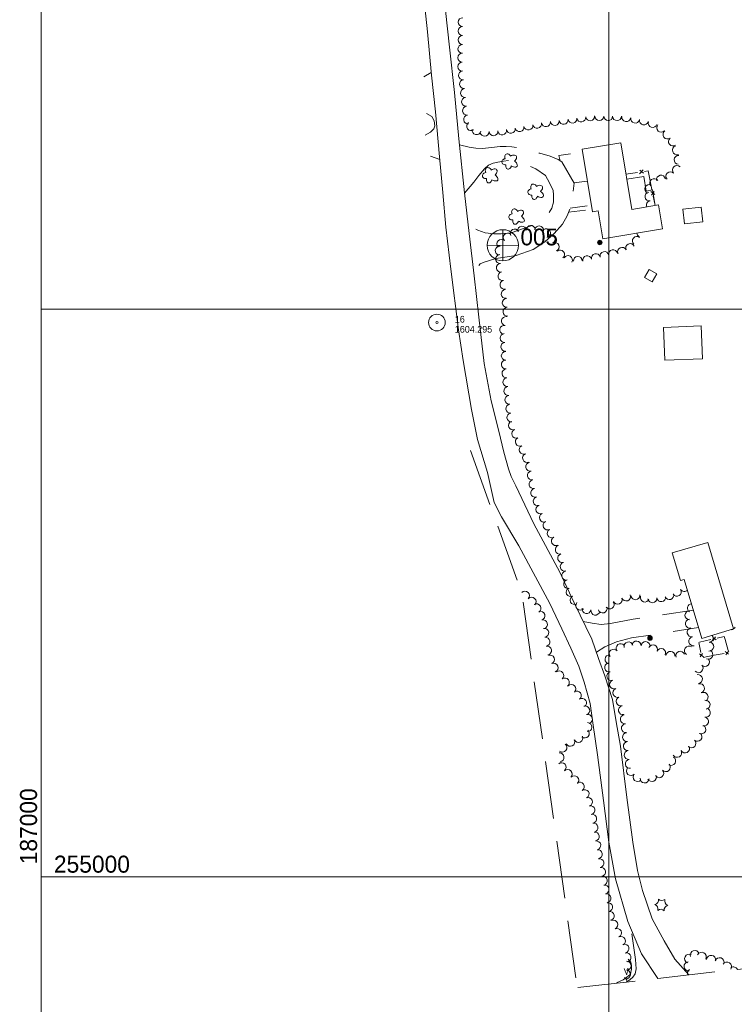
# Model space of a CAD drawing. Header units: feet. Extents: x 186981 to 189000, y 254284 to 256762.
# Tile 2 of 8: x 186981 to 187611, y 254888 to 255755. Entities that reach past the tile are written whole.
import ezdxf
from ezdxf.enums import TextEntityAlignment as Align

# ---------------------------------------------------------------- set-up
doc = ezdxf.new("R2010")
doc.units = ezdxf.units.FT
doc.header["$MEASUREMENT"] = 0
doc.linetypes.add('DGN Style 3', pattern=[70.841088, 50.600777, -20.240311])
doc.linetypes.add('DGN Style 5', pattern=[35.420544, 15.180233, -20.240311])
for name, color, linetype, lineweight in [('E_DWY', 73, 'DGN Style 3', 0), ('E_LAND_Vegetation', 21, 'Continuous', 0), ('E_MAP_GridLines', 251, 'Continuous', 0), ('E_MAP_Limits', 21, 'DGN Style 3', 0), ('E_MAP_PassPoints', 40, 'Continuous', 0), ('E_MISCPROP', 40, 'Continuous', 0), ('E_MISCPROP_HvyDash', 54, 'DGN Style 3', 13), ('E_MISCPROP_HvyLine', 54, 'Continuous', 13), ('E_MISCPROP_Railing', 40, 'Continuous', 0), ('E_PATH_Sidewalk', 73, 'DGN Style 5', 0), ('E_RDWY', 40, 'Continuous', 13)]:
    doc.layers.add(name, color=color, linetype=linetype, lineweight=lineweight)
doc.styles.add('Style-IGR_FONT_0', font='IGR_FONT_0.shx')

# ---------------------------------------------------------------- blocks, each defined once
blk = doc.blocks.new('PP')
at = {"layer": 'E_MAP_PassPoints', "color": 40, "linetype": 'Continuous', "lineweight": 0}
for radius in [2.25, 0.288]:
    blk.add_circle((0, 0), radius, dxfattribs=at)
blk = doc.blocks.new('PHOTOC')
at = {"layer": 'E_MAP_Limits', "color": 73, "linetype": 'Continuous', "lineweight": 0}
for p, q in [((0.04, 4.22), (0.02, -4.14)), ((-4.14, 0.01), (4.23, 0))]:
    blk.add_line(p, q, dxfattribs=at)
blk.add_circle((0.05, 0.01), 4.2, dxfattribs=at)
blk = doc.blocks.new('WAL')
at = {"layer": 'E_MISCPROP_Railing', "color": 40, "linetype": 'Continuous', "lineweight": 0, "style": 'Style-IGR_FONT_0'}
blk.add_text('W', height=1.8, rotation=0.0001, dxfattribs=at).set_placement((-0.69, -0.03), align=Align.MIDDLE_LEFT)
blk = doc.blocks.new('POLE')
at = {"layer": 'E_MISCPROP', "color": 20, "linetype": 'Continuous', "lineweight": 0}
for centre, radius in [((0, 0.01), 0.605), ((0, 0.01), 0.456), ((0, 0), 0.303), ((0, 0), 0.151)]:
    blk.add_circle(centre, radius, dxfattribs=at)
blk = doc.blocks.new('PINE')
at = {"layer": 'E_LAND_Vegetation', "color": 93, "linetype": 'Continuous', "lineweight": 0}
for centre, start, end in [((-1.81, 1.72), 275.2112, 0.9761), ((-2.32, -0.69), 335.2112, 60.9761), ((0.53, 2.49), 215.2112, 300.9761), ((2.37, 0.84), 155.2112, 240.9761), ((-0.49, -2.34), 35.2112, 120.9761), ((1.86, -1.57), 95.2112, 180.9761)]:
    blk.add_arc(centre, 1.29, start, end, dxfattribs=at)
blk = doc.blocks.new('TREE')
at = {"layer": 'E_LAND_Vegetation', "color": 93, "linetype": 'Continuous', "lineweight": 0}
for centre, major_axis, ratio in [((-1.09, -0.01), (0.987, -0.025), 0.832022), ((-0.29, 1.02), (0.272, -0.996), 0.782863), ((0.9, 0.51), (-1.05, -0.59), 0.691916), ((-0.41, -1.09), (0.361, 0.971), 0.716896), ((0.8, -0.78), (-1, 0.92), 0.560249)]:
    blk.add_ellipse(centre, major_axis=major_axis, ratio=ratio, start_param=1.570796, end_param=4.712389, dxfattribs=at)

msp = doc.modelspace()

# ---------------------------------------------------------------- linework, layer by layer
at = {"layer": 'E_DWY', "color": 51, "linetype": 'DGN Style 3', "lineweight": 0, "flags": 128}
for points in [[(187336.97, 255704.59), (187343.43, 255708.56)], [(187339.26, 255672.3), (187343.99, 255669.68), (187346.15, 255666.05), (187346.67, 255661.53), (187345.72, 255658.86), (187342.88, 255656.1), (187338.06, 255653.45)], [(187368.52, 255644.71), (187376.96, 255642.85), (187382.72, 255641.83), (187388.73, 255641.67), (187396.73, 255642.61), (187404.25, 255643.23), (187409.67, 255643.51), (187414.4, 255643.2), (187419.54, 255642.48), (187426.33, 255641.14), (187430.81, 255639.77), (187439.17, 255637.39), (187448.39, 255634.75), (187455.46, 255631.83), (187458.46, 255629.81), (187469.35, 255611.19), (187468.14, 255599.43), (187466.76, 255592.24), (187465.58, 255588.23)], [(187342.97, 255634.96), (187351.01, 255632.06)], [(187372.94, 255602.34), (187380.99, 255612.08), (187385.52, 255617.76), (187390.36, 255623.57), (187393.98, 255626.87), (187398.14, 255628.65), (187402.16, 255629.71), (187407.21, 255630.54), (187412.25, 255631.05), (187418.05, 255630.45), (187421.75, 255629.37), (187426.71, 255627.82), (187435.74, 255623.78), (187444.11, 255617.9), (187447.85, 255611.43), (187450.81, 255604.57), (187451.3, 255600.81), (187451.27, 255594.46), (187449.75, 255588.95), (187445.5, 255582.19), (187436.34, 255575.22), (187414.02, 255567.22), (187405.04, 255566.36), (187398.73, 255566.3), (187390.9, 255567.25), (187384.54, 255569.59), (187376.17, 255574.39)], [(187433.37, 255552.75), (187443.66, 255559.31), (187451.78, 255566.75), (187459.07, 255574.92), (187463.14, 255582.39), (187465.58, 255588.23)], [(187433.37, 255552.75), (187418.38, 255547.27), (187400.39, 255544.75), (187390.01, 255541.48), (187386.53, 255539.89), (187380.92, 255533.83)], [(187477.34, 255225.05), (187485.2, 255223.44), (187493.25, 255222.4), (187501.46, 255223.35), (187521.35, 255227.03), (187574.42, 255235.11)], [(187488.96, 255197.96), (187496.38, 255202.56), (187506.79, 255207.11), (187519.89, 255210.73), (187544.21, 255214.07), (187579.02, 255219.68)], [(187520.23, 254949.98), (187523.4, 254927.15), (187524.18, 254918.94), (187523.09, 254914.51), (187521.16, 254911.75), (187518.67, 254909.8), (187515.49, 254907.39)]]:
    msp.add_lwpolyline(points, dxfattribs=at)
at = {"layer": 'E_LAND_Vegetation', "color": 93, "linetype": 'Continuous', "lineweight": 0}
for centre, radius, start, end in [((187371.24, 255752.9), 3.92, 89.42726, 269.41193), ((187371.16, 255745.05), 3.92, 89.42726, 269.41193), ((187371.09, 255737.21), 3.92, 89.42726, 269.41193), ((187371.01, 255729.37), 3.92, 89.42726, 269.41193), ((187370.93, 255721.53), 3.92, 89.42726, 269.41193), ((187370.85, 255713.68), 3.92, 89.42726, 269.41193), ((187371.57, 255706.13), 3.92, 96.45469, 276.43937), ((187372.45, 255698.34), 3.92, 96.45469, 276.43937), ((187373.34, 255690.54), 3.92, 96.45469, 276.43937), ((187374.22, 255682.75), 3.92, 96.47454, 276.45922), ((187375.1, 255674.96), 3.92, 96.47454, 276.45922), ((187375.99, 255667.16), 3.92, 96.4779, 276.46258), ((187452.36, 255665.81), 3.92, 187.58253, 7.56721), ((187460.13, 255666.85), 3.92, 187.58253, 7.56721), ((187467.91, 255667.88), 3.92, 187.58253, 7.56721), ((187475.68, 255668.92), 3.92, 187.58253, 7.56721), ((187483.46, 255669.95), 3.92, 187.58253, 7.56721), ((187491.57, 255670.09), 3.92, 179.88268, 359.86736), ((187499.41, 255670.07), 3.92, 179.88268, 359.86736), ((187507.25, 255670.06), 3.92, 179.88268, 359.86736), ((187515.31, 255669.22), 3.92, 172.51444, 352.49912), ((187523.21, 255667.92), 3.92, 167.77242, 347.7571), ((187530.87, 255666.26), 3.92, 167.77242, 347.7571), ((187378.73, 255661.21), 3.92, 125.90297, 305.88765), ((187383.47, 255657.69), 3.92, 167.14419, 347.12887), ((187398.4, 255656.82), 3.92, 183.37412, 3.3588), ((187405.95, 255657.5), 3.92, 190.3817, 10.36638), ((187413.66, 255658.91), 3.92, 190.3817, 10.36638), ((187421.38, 255660.32), 3.92, 190.3817, 10.36638), ((187429.05, 255661.83), 3.92, 191.21252, 11.19719), ((187436.74, 255663.35), 3.92, 191.21252, 11.19719), ((187444.58, 255664.78), 3.92, 187.58253, 7.56721), ((187538.58, 255664.03), 3.92, 162.5486, 342.53328), ((187546.07, 255659.83), 3.92, 135.89774, 315.88241), ((187551.64, 255653.92), 3.92, 127.56715, 307.55183), ((187390.57, 255656.36), 3.92, 183.37412, 3.3588), ((187556.43, 255647.7), 3.92, 127.56715, 307.55183), ((187559.95, 255640.04), 3.92, 108.54456, 288.52924), ((187561.41, 255631.64), 3.92, 84.85304, 264.83772), ((187559.87, 255622.64), 3.92, 43.86873, 223.85341), ((187539.86, 255611.1), 3.92, 36.67386, 216.65854), ((187545.93, 255614.15), 3.92, 12.0682, 192.05288), ((187554.21, 255617.2), 3.92, 43.86873, 223.85341), ((187535.72, 255606.05), 3.92, 68.06426, 248.04893), ((187535.72, 255599.35), 3.92, 99.03054, 279.01521), ((187536.95, 255591.6), 3.92, 99.03054, 202.04043), ((187417.04, 255566.71), 3.91, 27.97057, 207.95524), ((187423.49, 255569.19), 3.91, 5.91997, 185.90465), ((187431.27, 255569.99), 3.91, 5.91997, 185.90465), ((187438.66, 255569.48), 3.91, 354.7791, 174.76378), ((187444.65, 255566.91), 3.91, 325.06284, 145.04752), ((187405.3, 255557.64), 3.91, 45.55681, 225.54148), ((187410.78, 255563.22), 3.91, 45.55681, 225.54148), ((187448.99, 255562.02), 3.91, 295.78441, 115.76909), ((187524.61, 255560.25), 3.91, 50.63697, 230.62165), ((187528.39, 255567.65), 3.91, 190.04886, 245.02928), ((187403.78, 255551.73), 3.91, 84.73139, 264.71607), ((187452.27, 255554.97), 3.91, 294.52449, 114.50917), ((187511.63, 255550.62), 3.91, 24.64799, 204.63267), ((187518.74, 255553.88), 3.91, 24.64799, 204.63267), ((187404.16, 255544.31), 3.91, 95.05185, 275.03653), ((187457.06, 255548.18), 3.91, 309.9906, 129.97528), ((187464, 255543.37), 3.91, 329.61596, 149.60064), ((187472.72, 255542.55), 3.91, 3.05639, 183.04107), ((187480.87, 255543.25), 3.91, 13.54691, 193.53158), ((187488.48, 255545.08), 3.91, 13.54691, 193.53158), ((187496.08, 255546.91), 3.91, 13.54691, 193.53158), ((187503.66, 255548.47), 3.91, 11.32056, 191.30523), ((187404.85, 255536.52), 3.91, 95.05185, 275.03653), ((187406.27, 255529.12), 3.91, 102.71349, 282.69817), ((187407.99, 255521.49), 3.91, 102.71349, 282.69817), ((187409.1, 255513.57), 3.91, 97.68569, 277.67037), ((187410.05, 255505.69), 3.91, 94.4278, 274.41248), ((187410.65, 255497.89), 3.91, 94.4278, 274.41248), ((187409.28, 255489.66), 3.91, 79.38245, 259.36713), ((187407.84, 255481.98), 3.91, 79.38245, 259.36713), ((187408.13, 255474.74), 3.91, 94.65509, 274.63976), ((187408.77, 255466.95), 3.91, 94.65509, 274.63976), ((187409.18, 255458.96), 3.91, 89.61373, 269.59841), ((187409.26, 255451.31), 3.91, 94.06901, 274.05369), ((187409.82, 255443.51), 3.91, 94.06901, 274.05369), ((187410.58, 255435.82), 3.91, 96.71673, 276.70141), ((187411.5, 255428.05), 3.91, 96.71673, 276.70141), ((187412.37, 255420.26), 3.91, 96.31298, 276.29766), ((187413.23, 255412.49), 3.91, 96.31298, 276.29766), ((187414.13, 255404.74), 3.91, 96.76278, 276.74746), ((187415.51, 255397.62), 3.91, 111.28176, 291.26643), ((187418.34, 255390.33), 3.91, 111.28176, 291.26643), ((187421.52, 255383.36), 3.91, 115.67988, 295.66456), ((187424.91, 255376.31), 3.91, 115.67988, 295.66456), ((187427.97, 255369), 3.91, 112.76387, 292.74855), ((187430.78, 255361.28), 3.91, 100.88353, 280.86821), ((187432.25, 255353.6), 3.91, 100.88353, 280.86821), ((187433.73, 255345.92), 3.91, 100.88353, 280.86821), ((187435.2, 255338.23), 3.91, 100.88353, 280.86821), ((187437.34, 255330.93), 3.91, 106.65364, 286.63832), ((187439.64, 255323.71), 3.91, 113.23131, 293.21599), ((187442.72, 255316.52), 3.91, 113.23131, 293.21599), ((187445.9, 255309.57), 3.91, 118.2763, 298.26097), ((187449.6, 255302.69), 3.91, 118.2763, 298.26097), ((187453.31, 255295.8), 3.91, 118.30241, 298.28709), ((187456.73, 255288.32), 3.91, 106.10136, 286.08603), ((187458.89, 255280.81), 3.91, 106.10136, 286.08603), ((187461.06, 255273.29), 3.91, 106.10136, 286.08603), ((187462.36, 255265.33), 3.91, 99.00363, 278.98831), ((187464.08, 255257.88), 3.91, 103.93361, 283.91829), ((187426.17, 255247.79), 3.95, 316.79757, 136.78225), ((187466.32, 255250.89), 3.91, 116.23338, 296.21806), ((187553.21, 255248.17), 3.91, 199.83536, 19.82004), ((187559.93, 255251.09), 3.91, 212.55359, 32.53827), ((187566.52, 255255.3), 3.91, 212.55359, 314.06398), ((187431.92, 255242.39), 3.95, 316.79757, 136.78225), ((187469.77, 255243.87), 3.91, 116.23338, 296.21806), ((187474.76, 255238.92), 3.91, 137.13328, 317.11796), ((187500.72, 255239.96), 3.91, 215.8239, 35.80858), ((187507.86, 255244.15), 3.91, 201.17308, 21.15776), ((187515.16, 255246.97), 3.91, 201.17308, 21.15776), ((187523.41, 255248.07), 3.91, 186.74875, 6.73343), ((187531.64, 255246.03), 3.91, 161.67775, 341.66242), ((187538.35, 255245.43), 3.91, 186.99443, 6.9791), ((187546.11, 255246.38), 3.91, 186.99443, 6.9791), ((187573.13, 255236.75), 3.96, 95.33479, 238.03455), ((187436.27, 255236.58), 3.95, 300.91956, 120.90423), ((187439.75, 255230.12), 3.95, 286.46011, 106.44479), ((187480.4, 255235.96), 3.91, 169.49809, 349.48276), ((187488.09, 255234.53), 3.91, 169.49809, 349.48276), ((187494.52, 255236.45), 3.91, 198.37587, 18.36054), ((187571.02, 255230.52), 3.96, 88.16445, 268.14913), ((187441.98, 255222.54), 3.95, 286.46011, 106.44479), ((187571.46, 255223.14), 3.96, 101.2392, 281.22388), ((187443.06, 255215.05), 3.95, 277.39793, 97.38261), ((187573, 255215.38), 3.96, 101.2392, 281.22388), ((187607.71, 255221.71), 3.93, 270.96677, 302.22706), ((187607.71, 255221.71), 3.93, 303.41271, 335.53435), ((187444.2, 255207.17), 3.95, 279.38572, 99.3704), ((187517.29, 255203.06), 3.96, 14.32553, 194.31021), ((187524.44, 255203.79), 3.96, 356.6548, 176.63948), ((187532.34, 255203.33), 3.96, 356.6548, 176.63948), ((187574.37, 255207.54), 3.96, 99.87964, 279.86432), ((187588.44, 255202.91), 3.96, 266.01515, 85.99983), ((187587.84, 255210.42), 3.96, 276.16721, 36.78421), ((187445.49, 255199.38), 3.95, 279.38572, 99.3704), ((187504.14, 255196.61), 3.96, 37.81366, 217.79833), ((187510.39, 255201.46), 3.96, 37.81366, 217.79833), ((187538.91, 255200.48), 3.96, 336.35095, 156.33562), ((187546.05, 255197.2), 3.96, 334.67883, 154.66351), ((187554.21, 255194.74), 3.96, 355.2024, 175.18708), ((187562.9, 255194.79), 3.96, 19.89542, 199.8801), ((187570.56, 255199.27), 3.96, 55.47107, 235.45575), ((187587.68, 255195.81), 3.96, 246.06518, 66.04986), ((187448.22, 255191.5), 3.95, 292.89549, 112.88017), ((187500.57, 255191.62), 3.96, 85.27287, 265.25754), ((187584.63, 255189.39), 3.96, 224.2984, 44.28308), ((187451.3, 255184.22), 3.95, 292.89549, 112.88017), ((187456.34, 255177.47), 3.95, 308.0841, 128.06878), ((187500.25, 255184.47), 3.96, 104.71402, 284.6987), ((187502.26, 255176.81), 3.96, 104.71402, 284.6987), ((187578.97, 255183.87), 3.96, 224.2984, 44.28308), ((187461.21, 255171.26), 3.95, 308.0841, 128.06878), ((187504.64, 255169.52), 3.96, 111.19396, 291.17864), ((187578.43, 255174.24), 3.96, 277.55032, 97.535), ((187467.02, 255165.49), 3.95, 316.17333, 136.15801), ((187471.83, 255159.82), 3.95, 304.55431, 124.53898), ((187507.5, 255162.14), 3.96, 111.04152, 291.0262), ((187580.23, 255166.21), 3.96, 287.06128, 107.04596), ((187583.47, 255158.63), 3.96, 297.11975, 117.10443), ((187476.31, 255153.31), 3.95, 304.55431, 124.53898), ((187510.34, 255154.75), 3.96, 111.04152, 291.0262), ((187585.17, 255151.73), 3.96, 277.50579, 97.49047), ((187479.16, 255146.7), 3.95, 287.4832, 107.46788), ((187512.46, 255146.83), 3.96, 102.53132, 282.516), ((187585.44, 255144.62), 3.96, 257.75299, 77.73767), ((187481.54, 255139.17), 3.95, 287.4832, 107.46788), ((187514.06, 255138.9), 3.96, 97.51459, 277.49927), ((187583.76, 255136.89), 3.96, 257.75299, 77.73767), ((187478.79, 255126.39), 3.95, 228.49635, 48.48103), ((187481.13, 255131.98), 3.95, 267.59494, 87.57962), ((187515.09, 255131.05), 3.96, 97.51459, 277.49927), ((187581.48, 255129.98), 3.96, 242.1767, 62.16138), ((187465.99, 255118.99), 3.95, 206.82964, 26.81432), ((187473.19, 255122.42), 3.95, 204.53034, 24.51502), ((187515.98, 255123.1), 3.96, 95.23477, 275.21945), ((187572.68, 255117.62), 3.96, 227.43969, 47.42437), ((187578.03, 255123.45), 3.96, 227.43969, 47.42437), ((187459.05, 255113.91), 3.95, 230.82083, 50.8055), ((187516.7, 255115.22), 3.96, 95.23477, 275.21945), ((187517.51, 255107.38), 3.96, 96.03439, 276.01907), ((187560.17, 255109.31), 3.96, 209.13208, 29.11676), ((187567.09, 255113.17), 3.96, 209.13208, 29.11676), ((187456.53, 255105.39), 3.95, 276.18945, 96.17413), ((187518.43, 255099.61), 3.96, 98.54731, 278.53199), ((187554.92, 255102.21), 3.96, 238.6385, 58.62318), ((187458.39, 255096.65), 3.95, 310.50591, 130.49059), ((187463.76, 255090.61), 3.95, 315.5858, 135.57048), ((187519.48, 255093.3), 3.96, 137.77324, 317.75792), ((187544.37, 255091.34), 3.96, 222.72324, 42.70792), ((187550.18, 255096.7), 3.96, 222.72324, 42.70792), ((187469.52, 255085.14), 3.95, 316.97966, 136.96434), ((187525.34, 255087.98), 3.96, 137.77324, 317.75792), ((187531.56, 255086.69), 3.96, 174.40044, 354.38512), ((187537.94, 255087.97), 3.96, 205.58853, 25.57321), ((187474.3, 255079.58), 3.95, 303.02303, 123.00771), ((187478.61, 255072.96), 3.95, 303.02303, 123.00771), ((187481.5, 255066.04), 3.95, 292.12476, 112.10943), ((187483.71, 255058.88), 3.95, 281.84871, 101.83339), ((187485.3, 255051.27), 3.95, 278.47145, 98.45613), ((187486.46, 255043.46), 3.95, 278.47145, 98.45613), ((187487.63, 255035.64), 3.95, 278.47145, 98.45613), ((187488.91, 255027.81), 3.95, 279.47785, 99.46253), ((187490.21, 255020.02), 3.95, 279.47785, 99.46253), ((187491.61, 255012.19), 3.95, 281.2834, 101.26807), ((187493.15, 255004.44), 3.95, 281.2834, 101.26807), ((187494.69, 254996.7), 3.95, 281.2834, 101.26807), ((187496.23, 254988.96), 3.95, 280.95243, 100.9371), ((187497.73, 254981.21), 3.95, 280.95243, 100.9371), ((187499.23, 254973.45), 3.95, 280.95243, 100.9371), ((187500.73, 254965.7), 3.95, 280.95243, 100.9371), ((187503.97, 254958.02), 3.95, 293.24312, 113.2278), ((187507.17, 254950.68), 3.95, 296.16366, 116.14834), ((187510.65, 254943.6), 3.95, 296.16366, 116.14834), ((187513.7, 254936.83), 3.95, 283.6653, 103.64998), ((187515.56, 254929.15), 3.95, 283.6653, 103.64998), ((187570.83, 254928.05), 4.06, 66.69574, 246.68041), ((187575.7, 254931.16), 4.06, 18.70387, 198.68854), ((187581.8, 254929.6), 4.06, 331.96904, 151.95372), ((187590.09, 254926.87), 4.06, 352.31015, 172.29483), ((187597.43, 254924.83), 4.06, 340.08633, 160.07101), ((187515.64, 254921.75), 3.95, 270.19888, 90.18356), ((187570.35, 254921.23), 4.06, 95.27068, 275.25536), ((187603.95, 254920.95), 4.06, 326.87205, 146.85673), ((187609.68, 254916.69), 4.06, 27.32457, 121.37037), ((187511.87, 254907.94), 3.95, 352.51298, 59.79184), ((187515.08, 254914.16), 3.95, 262.54861, 82.53329), ((187573.3, 254915.08), 4.06, 124.39059, 202.02227)]:
    msp.add_arc(centre, radius, start, end, dxfattribs=at)
at = {"layer": 'E_MAP_GridLines', "color": 161, "linetype": 'Continuous', "lineweight": 0}
for p, q in [((187000, 254500), (187000, 256500)), ((187500, 254500), (187500, 256500)), ((187000, 255500), (189000, 255500)), ((187000, 255000), (189000, 255000))]:
    msp.add_line(p, q, dxfattribs=at)
at = {"layer": 'E_MAP_Limits', "color": 73, "linetype": 'DGN Style 3', "lineweight": 0, "flags": 128}
for points in [[(187378.12, 255375.65), (187423.27, 255250.46), (187471.58, 254907.17), (187472.8, 254902.52)], [(187472.8, 254902.52), (188208.37, 254986.48), (188572.54, 255016.9)]]:
    msp.add_lwpolyline(points, dxfattribs=at)
at = {"layer": 'E_MISCPROP_HvyDash', "color": 241, "linetype": 'DGN Style 3', "lineweight": 13, "flags": 128}
msp.add_lwpolyline([(187540.77, 255591.36), (187538.48, 255605.14), (187532.99, 255603.96), (187530.89, 255617.07), (187515.75, 255614.52)], dxfattribs=at)
at = {"layer": 'E_MISCPROP_HvyLine', "color": 241, "linetype": 'Continuous', "lineweight": 13, "flags": 128}
for points in [[(187520.14, 255587.95), (187510.45, 255646.61), (187476.38, 255640.98), (187485.51, 255585.75), (187490.51, 255586.58), (187494.57, 255562.01), (187547.32, 255570.73), (187543.83, 255591.86)], [(187565.17, 255588.31), (187581.44, 255589.98), (187582.77, 255577.03), (187566.5, 255575.36)], [(187535.45, 255535.1), (187542.27, 255531.09), (187538.14, 255524.06), (187531.32, 255528.06)], [(187582.61, 255456.47), (187549.34, 255455.09), (187548.14, 255484.08), (187581.41, 255485.47)], [(187609.88, 255218.41), (187587.15, 255294.71), (187555.86, 255285.39), (187563.12, 255261.02), (187566.41, 255262), (187581.89, 255210.07)]]:
    msp.add_lwpolyline(points, close=True, dxfattribs=at)
at = {"layer": 'E_MISCPROP_Railing', "color": 40, "linetype": 'Continuous', "lineweight": 0}
for p, q in [((187530.14, 255622.83), (187527.12, 255619.37)), ((187530.39, 255619.82), (187527.41, 255622.39)), ((187540.54, 255600.98), (187536.9, 255603.77)), ((187537.55, 255600.53), (187539.93, 255603.67)), ((187594.08, 255211.58), (187591.45, 255208.04)), ((187594.55, 255208.72), (187591.5, 255210.95)), ((187602.53, 255198.48), (187605.53, 255196.19)), ((187602.95, 255195.61), (187605.64, 255199.1)), ((187579.73, 255196.49), (187583.22, 255193.79)), ((187582.6, 255196.9), (187580.31, 255193.9))]:
    msp.add_line(p, q, dxfattribs=at)
at = {"layer": 'E_MISCPROP_Railing', "color": 40, "linetype": 'Continuous', "lineweight": 0, "flags": 128}
for points in [[(187525.36, 255620.54), (187514.99, 255619.13)], [(187535.87, 255615.94), (187534.68, 255621.81), (187531.43, 255621.37)], [(187537.96, 255605.61), (187535.87, 255615.94)], [(187540.83, 255591.37), (187539.17, 255599.6)], [(187579.32, 255206.53), (187581.05, 255197.81)], [(187589.68, 255209.02), (187579.79, 255206.86)], [(187602.35, 255209.24), (187601.68, 255211.65), (187595.42, 255210.28)], [(187605.08, 255199.5), (187602.35, 255209.24)], [(187582.98, 255193.2), (187592.9, 255195.19)], [(187592.9, 255195.19), (187601.63, 255196.93)]]:
    msp.add_lwpolyline(points, dxfattribs=at)
at = {"layer": 'E_MISCPROP_Railing', "color": 40, "linetype": 'Continuous', "lineweight": 13, "flags": 128}
msp.add_lwpolyline([(187506.85, 254906.74), (187512.53, 254909.31), (187515.92, 254911.68), (187518.64, 254914.12), (187519.32, 254916.14), (187519.85, 254918.87), (187519.89, 254921.97), (187519.45, 254924.96), (187516.95, 254927.48)], dxfattribs=at)
at = {"layer": 'E_PATH_Sidewalk', "color": 51, "linetype": 'DGN Style 5', "lineweight": 0, "flags": 128}
for points in [[(187457.18, 255630.67), (187455.93, 255635.31), (187476.77, 255638.62)], [(187469.28, 255611.31), (187481.02, 255612.89)], [(187464.41, 255585.44), (187485.11, 255588.18)], [(187465.84, 255589.11), (187484.54, 255591.58)]]:
    msp.add_lwpolyline(points, dxfattribs=at)
at = {"layer": 'E_RDWY', "color": 21, "linetype": 'Continuous', "lineweight": 13, "flags": 128}
for points in [[(187405.5, 255901.21), (187393.58, 255895.83), (187376.33, 255887.34), (187363.6, 255880.79), (187358.25, 255876.15), (187352.89, 255869.88), (187350.14, 255863.88), (187349.27, 255854.26), (187349.7, 255830.57), (187352.03, 255806.77), (187354.47, 255779.46), (187359.67, 255730.85), (187364.03, 255690.91), (187367.94, 255650.26), (187372.93, 255602.47), (187377.07, 255566.65), (187381.44, 255529.35), (187385.46, 255492.92), (187390.2, 255452.2), (187396.46, 255419.46), (187402.96, 255392.67), (187407.54, 255374.25), (187411.61, 255359.5)], [(187393.12, 255356.27), (187384.38, 255385.43), (187378.92, 255411.81), (187371.77, 255454.86), (187367.59, 255481.83), (187360.7, 255535.3), (187356.27, 255572.26), (187353.6, 255602.85), (187350.81, 255634.36), (187347.18, 255673.78), (187343.64, 255706.25), (187340.25, 255744.27), (187335.35, 255791.74), (187333.42, 255805.79)], [(187486.11, 255133.72), (187483.39, 255152.72), (187478.12, 255171.69), (187473.51, 255185.79), (187466.55, 255201.62), (187458.59, 255218.55), (187447.86, 255240.92), (187420.56, 255291.67), (187405.28, 255317.32), (187398.88, 255329.83), (187393.12, 255356.27)], [(187506.56, 255136.73), (187503.12, 255156.3), (187496.4, 255177.18), (187490.98, 255192.29), (187484.85, 255209.49), (187469.46, 255241.36), (187456.76, 255268.36), (187433.85, 255311.09), (187418.19, 255344.38), (187413.97, 255352.7), (187411.61, 255359.5)], [(187506.56, 255136.73), (187510.19, 255115.14), (187515.91, 255070.01), (187521.19, 255030.48), (187525.1, 255005.54), (187529.68, 254987.92), (187538.23, 254963.06), (187548.62, 254943.69), (187558.22, 254927.56), (187570.56, 254913.68)], [(187486.11, 255133.72), (187490.02, 255107.61), (187495.15, 255067.44), (187500.02, 255030.75), (187505.78, 254998.23), (187516.65, 254960.8), (187528.73, 254932.39), (187543.17, 254910.55)]]:
    msp.add_lwpolyline(points, dxfattribs=at)

# ---------------------------------------------------------------- block references
at = {"layer": 'E_LAND_Vegetation', "color": 93, "linetype": 'Continuous', "lineweight": 0, "xscale": 3.280836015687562, "yscale": 3.280836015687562, "zscale": 3.280836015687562, "rotation": 8.828257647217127}
for name, p in [('TREE', (187412.47, 255630.51)), ('TREE', (187395.37, 255618.33)), ('TREE', (187435.4, 255603.85)), ('TREE', (187418.61, 255581.94)), ('PINE', (187546.18, 254975.09))]:
    msp.add_blockref(name, p, dxfattribs=at)
at = {"layer": 'E_MAP_Limits', "color": 73, "linetype": 'Continuous', "lineweight": 0, "xscale": 3.280831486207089, "yscale": 3.280831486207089, "zscale": 3.280831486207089}
msp.add_blockref('PHOTOC', (187406.43, 255556.3), dxfattribs=at)
at = {"layer": 'E_MAP_PassPoints', "color": 40, "linetype": 'Continuous', "lineweight": 0, "xscale": 3.280831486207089, "yscale": 3.280831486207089, "zscale": 3.280831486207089}
msp.add_blockref('PP', (187348.54, 255488.29), dxfattribs=at)
at = {"layer": 'E_MISCPROP', "color": 20, "linetype": 'Continuous', "lineweight": 0, "xscale": 3.280840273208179, "yscale": 3.280840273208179, "zscale": 3.280840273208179, "rotation": 6.499937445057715}
for p in [(187491.99, 255558.83), (187536.19, 255210.38), (187536.2, 255210.35)]:
    msp.add_blockref('POLE', p, dxfattribs=at)
at = {"layer": 'E_MISCPROP_Railing', "color": 40, "linetype": 'Continuous', "lineweight": 0, "xscale": 3.280840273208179, "yscale": 3.280840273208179, "zscale": 3.280840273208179, "rotation": 6.499937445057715}
msp.add_blockref('WAL', (187515.61, 254916.81), dxfattribs=at)

# ---------------------------------------------------------------- texts
at = {"layer": 'E_MAP_GridLines', "color": 161, "linetype": 'Continuous', "lineweight": 0, "style": 'Style-IGR_FONT_0'}
msp.add_text('  187000  ', height=15, rotation=90, dxfattribs=at).set_placement((186996.25, 255000))
msp.add_text('  255000  ', height=15, dxfattribs=at).set_placement((187000, 255003.75))
at = {"layer": 'E_MAP_Limits', "color": 73, "linetype": 'Continuous', "lineweight": 0, "style": 'Style-IGR_FONT_0'}
msp.add_text('005', height=14.764, dxfattribs=at).set_placement((187422.17, 255556.3))
at = {"layer": 'E_MAP_PassPoints', "color": 40, "linetype": 'Continuous', "lineweight": 0, "style": 'Style-IGR_FONT_0'}
for s, p in [('16', (187364.29, 255488.29)), ('1604.295', (187364.29, 255479.43))]:
    msp.add_text(s, height=5.905, dxfattribs=at).set_placement(p)

doc.saveas('drawing.dxf')
